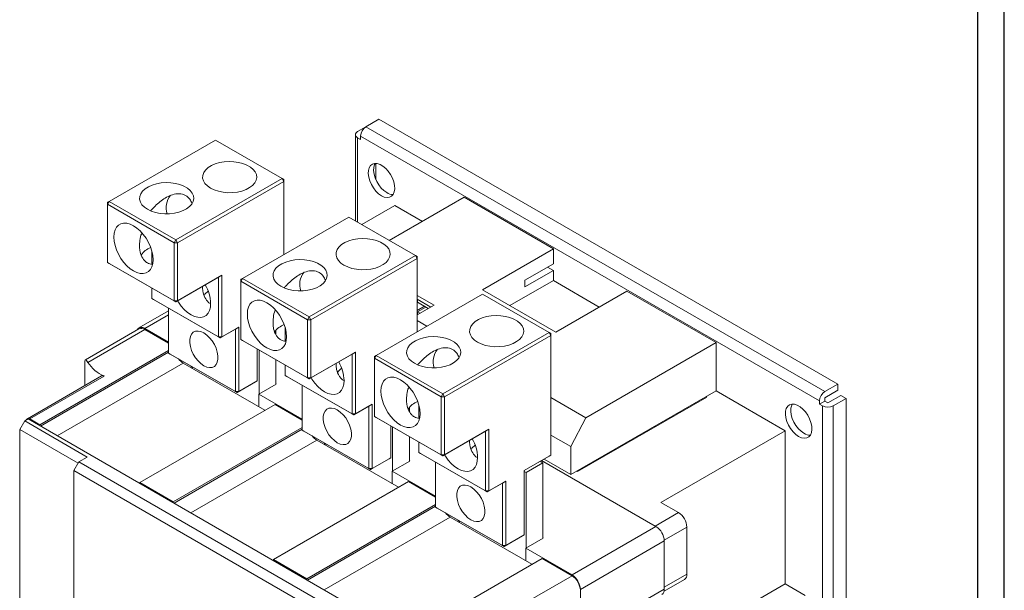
# Model space of a CAD drawing. Header units: millimetres. Extents: x 0 to 1189, y 0 to 841.
# Tile 8 of 10: x 911 to 1189, y 228 to 389. Entities that reach past the tile are written whole.
import ezdxf

# ---------------------------------------------------------------- set-up
doc = ezdxf.new("R2010")
doc.units = ezdxf.units.MM
doc.layers.add('FORMATO', color=7, linetype='Continuous')

msp = doc.modelspace()

# ---------------------------------------------------------------- linework, layer by layer
at = {"color": 7, "linetype": 'Continuous', "lineweight": 15}
for p, q in [((1006.31, 357.547), (1008.633, 358.889)), ((1012.343, 361.031), (1008.667, 358.909)), ((1138.303, 284.071), (1008.667, 358.909)), ((1141.98, 286.194), (1012.343, 361.031)), ((1005.685, 356.677), (1005.685, 332.334)), ((1136.794, 281.458), (1007.158, 356.296)), ((1007.158, 356.296), (1007.158, 355.316)), ((966.122, 355.173), (936.094, 337.838)), ((984.978, 344.288), (966.122, 355.173)), ((1007.158, 355.316), (1006.31, 355.806)), ((1006.31, 355.806), (1006.31, 331.974)), ((1011.495, 348.58), (1011.495, 343.904)), ((954.95, 326.953), (984.978, 344.288)), ((985.45, 343.471), (955.421, 326.136)), ((984.978, 344.288), (985.45, 343.471)), ((985.45, 344.016), (984.978, 344.288)), ((985.45, 344.016), (985.45, 343.471)), ((985.45, 322.789), (985.45, 343.471)), ((935.622, 337.022), (936.094, 337.838)), ((936.094, 337.838), (935.622, 337.566)), ((935.622, 337.022), (935.622, 337.566)), ((954.479, 326.136), (935.622, 337.022)), ((935.622, 337.022), (935.622, 320.582)), ((936.094, 337.838), (954.95, 326.953)), ((1007.496, 331.289), (1016.822, 336.673)), ((1036.385, 338.988), (1015.272, 326.8)), ((1024.598, 332.183), (1016.822, 336.673)), ((1061.605, 324.429), (1036.385, 338.988)), ((1003.835, 333.402), (973.806, 316.067)), ((1022.691, 322.517), (1003.835, 333.402)), ((954.95, 326.953), (954.479, 326.136)), ((955.421, 326.136), (954.479, 326.136)), ((954.479, 309.697), (954.479, 326.136)), ((954.95, 326.953), (955.421, 326.136)), ((955.421, 326.136), (955.421, 309.697)), ((948.162, 323.848), (948.162, 320.043)), ((1041.571, 312.863), (1061.605, 324.429)), ((1061.605, 320.215), (1061.605, 324.429)), ((935.622, 320.582), (954.479, 309.697)), ((936.094, 320.31), (935.622, 320.582)), ((954.95, 309.424), (936.094, 320.31)), ((992.662, 305.182), (1022.691, 322.517)), ((1023.162, 321.7), (993.134, 304.365)), ((1022.691, 322.517), (1023.162, 321.7)), ((1023.162, 322.245), (1022.691, 322.517)), ((1023.162, 322.245), (1023.162, 321.7)), ((1023.162, 301.018), (1023.162, 321.7)), ((1053.591, 315.589), (1061.605, 320.215)), ((1061.605, 318.31), (1053.591, 313.684)), ((1059.955, 319.263), (1061.605, 318.31)), ((1061.605, 315.447), (1061.605, 318.31)), ((967.018, 316.391), (954.95, 309.424)), ((955.421, 309.697), (967.961, 316.935)), ((967.961, 316.935), (967.018, 316.391)), ((967.018, 299.516), (967.018, 316.391)), ((967.961, 316.935), (967.961, 299.516)), ((973.335, 315.251), (973.806, 316.067)), ((973.806, 316.067), (973.335, 315.795)), ((973.335, 315.251), (973.335, 315.795)), ((992.191, 304.365), (973.335, 315.251)), ((973.335, 315.251), (973.335, 298.811)), ((973.806, 316.067), (992.662, 305.182)), ((1049.35, 308.372), (1061.605, 315.447)), ((1053.591, 313.684), (1053.591, 315.589)), ((1061.605, 315.447), (1074.568, 307.964)), ((948.162, 313.343), (948.162, 310.401)), ((1041.547, 311.632), (1011.519, 294.296)), ((1060.403, 300.746), (1041.547, 311.632)), ((1062.312, 300.889), (1041.571, 312.863)), ((1082.347, 312.455), (1062.312, 300.889)), ((1107.567, 297.895), (1082.347, 312.455)), ((948.162, 310.401), (967.018, 299.516)), ((948.633, 310.129), (948.162, 310.401)), ((967.489, 299.244), (948.633, 310.129)), ((955.421, 309.697), (954.479, 309.697)), ((954.479, 309.697), (954.95, 309.424)), ((955.421, 309.697), (954.95, 309.424)), ((1023.162, 311.244), (1027.9, 308.509)), ((1023.162, 310.155), (1026.957, 307.964)), ((1023.233, 309.297), (1023.233, 310.114)), ((1023.233, 309.297), (1026.25, 307.556)), ((952.923, 306.899), (944.539, 302.059)), ((952.923, 307.653), (952.923, 294.941)), ((1027.9, 308.509), (1023.162, 305.774)), ((1023.162, 307.003), (1025.185, 308.171)), ((1023.233, 306.576), (1025.59, 307.937)), ((1023.892, 306.195), (1023.233, 306.576)), ((1023.233, 306.576), (1023.233, 305.814)), ((946.205, 301.894), (952.923, 305.771)), ((992.662, 305.182), (992.191, 304.365)), ((993.134, 304.365), (992.191, 304.365)), ((992.191, 287.926), (992.191, 304.365)), ((992.662, 305.182), (993.134, 304.365)), ((993.134, 304.365), (993.134, 287.926)), ((1023.162, 304.168), (1025.89, 302.593)), ((944.539, 301.793), (929.398, 293.052)), ((930.078, 292.317), (946.205, 301.628)), ((946.205, 301.894), (952.923, 298.016)), ((952.923, 297.75), (946.205, 301.628)), ((971.779, 301.72), (967.489, 299.244)), ((967.961, 299.516), (972.722, 302.264)), ((972.722, 302.264), (971.779, 301.72)), ((971.779, 284.056), (971.779, 301.72)), ((972.722, 302.264), (972.722, 284.056)), ((983.211, 300.243), (983.211, 301.379)), ((985.874, 302.077), (985.874, 298.273)), ((1030.375, 283.411), (1060.403, 300.746)), ((1060.403, 300.746), (1060.875, 299.93)), ((1060.875, 300.474), (1060.403, 300.746)), ((1060.875, 300.474), (1060.875, 299.93)), ((967.961, 299.516), (967.018, 299.516)), ((967.018, 299.516), (967.489, 299.244)), ((967.961, 299.516), (967.489, 299.244)), ((973.335, 298.811), (992.191, 287.926)), ((973.806, 298.539), (973.335, 298.811)), ((992.662, 287.654), (973.806, 298.539)), ((1060.875, 299.93), (1030.846, 282.595)), ((1060.875, 266.07), (1060.875, 299.93)), ((1070.798, 276.669), (1107.567, 297.895)), ((1107.567, 297.895), (1107.567, 284.286)), ((916.507, 274.686), (952.923, 295.709)), ((916.737, 274.275), (952.923, 295.165)), ((952.923, 294.941), (971.779, 284.056)), ((952.923, 294.941), (953.394, 294.669)), ((977.978, 287.09), (977.978, 296.131)), ((978.497, 295.831), (978.497, 283.388)), ((993.134, 287.926), (1005.673, 295.165)), ((1005.673, 295.165), (1004.73, 294.62)), ((1005.673, 295.165), (1005.673, 277.745)), ((957.048, 292.103), (921.451, 271.553)), ((972.251, 283.783), (953.394, 294.669)), ((980.146, 278.768), (957.048, 292.103)), ((983.211, 286.11), (983.211, 293.11)), ((1004.73, 294.62), (992.662, 287.654)), ((1004.73, 277.745), (1004.73, 294.62)), ((1011.047, 293.48), (1011.519, 294.296)), ((1011.519, 294.296), (1011.047, 294.024)), ((1011.047, 293.48), (1011.047, 294.024)), ((1029.903, 282.595), (1011.047, 293.48)), ((1011.047, 293.48), (1011.047, 277.04)), ((1011.519, 294.296), (1030.375, 283.411)), ((929.265, 285.768), (929.265, 291.848)), ((959.287, 290.81), (959.287, 291.267)), ((959.64, 290.606), (959.64, 291.063)), ((985.874, 291.572), (985.874, 288.63)), ((933.994, 288.498), (913.012, 276.385)), ((934.697, 288.453), (913.679, 276.319)), ((977.507, 286.818), (972.251, 283.783)), ((972.722, 284.056), (977.978, 287.09)), ((977.507, 286.818), (977.978, 287.09)), ((985.874, 288.63), (1004.73, 277.745)), ((986.346, 288.358), (985.874, 288.63)), ((1005.202, 277.473), (986.346, 288.358)), ((993.134, 287.926), (992.191, 287.926)), ((992.191, 287.926), (992.662, 287.654)), ((993.134, 287.926), (992.662, 287.654)), ((972.722, 284.056), (971.779, 284.056)), ((972.251, 283.783), (971.779, 284.056)), ((972.251, 283.783), (972.722, 284.056)), ((983.329, 286.178), (978.379, 283.32)), ((983.211, 286.246), (983.329, 286.178)), ((990.635, 285.882), (990.635, 273.17)), ((1107.567, 284.286), (1066.555, 260.61)), ((1127.13, 272.993), (1107.567, 284.286)), ((1138.303, 284.071), (1141.98, 286.194)), ((1141.98, 284.452), (1138.303, 282.329)), ((1141.98, 286.194), (1141.98, 284.452)), ((978.379, 283.32), (990.635, 276.245)), ((978.379, 283.32), (978.379, 279.788)), ((1030.375, 283.411), (1029.903, 282.595)), ((1030.846, 282.595), (1029.903, 282.595)), ((1029.903, 266.155), (1029.903, 282.595)), ((1030.375, 283.411), (1030.846, 282.595)), ((1030.846, 282.595), (1030.846, 266.155)), ((1060.875, 282.397), (1070.798, 276.669)), ((1104.974, 282.517), (1068.441, 261.427)), ((1104.739, 282.654), (1104.974, 282.517)), ((1136.794, 280.479), (1136.794, 281.458)), ((1138.303, 281.349), (1136.794, 280.479)), ((1138.303, 282.329), (1138.303, 281.349)), ((1138.303, 281.349), (1139.151, 280.86)), ((1139.151, 280.86), (1142.828, 282.982)), ((1144.337, 282.111), (1140.66, 279.989)), ((1142.828, 282.982), (1144.337, 282.111)), ((1144.337, 131.323), (1144.337, 282.111)), ((982.975, 280.401), (944.791, 258.358)), ((990.635, 275.979), (982.975, 280.401)), ((1009.491, 279.949), (1005.202, 277.473)), ((1005.673, 277.745), (1010.434, 280.494)), ((1010.434, 280.494), (1009.491, 279.949)), ((1009.491, 262.285), (1009.491, 279.949)), ((1010.434, 280.494), (1010.434, 262.285)), ((1020.923, 278.472), (1020.923, 279.608)), ((1023.586, 280.306), (1023.586, 276.502)), ((1137.643, 279.989), (1136.794, 280.479)), ((1137.643, 129.201), (1137.643, 279.989)), ((1140.66, 129.201), (1140.66, 279.989)), ((912.264, 275.768), (910.85, 273.319)), ((913.207, 276.313), (912.264, 275.768)), ((912.264, 275.768), (929.939, 265.565)), ((913.207, 276.313), (1023.516, 212.633)), ((913.679, 276.319), (916.507, 274.686)), ((1005.673, 277.745), (1004.73, 277.745)), ((1004.73, 277.745), (1005.202, 277.473)), ((1005.673, 277.745), (1005.202, 277.473)), ((1011.047, 277.04), (1029.903, 266.155)), ((1011.519, 276.768), (1011.047, 277.04)), ((1030.375, 265.883), (1011.519, 276.768)), ((1066.555, 268.504), (1070.798, 276.669)), ((927.346, 263.796), (910.85, 273.319)), ((910.85, 273.319), (910.85, 151.382)), ((916.507, 274.408), (916.507, 274.686)), ((954.219, 252.916), (990.635, 273.938)), ((954.449, 252.504), (990.635, 273.394)), ((990.635, 273.17), (1009.491, 262.285)), ((990.635, 273.17), (991.107, 272.898)), ((1009.963, 262.013), (991.107, 272.898)), ((1015.69, 265.319), (1015.69, 274.36)), ((1016.209, 274.06), (1016.209, 261.617)), ((1042.443, 272.849), (1030.375, 265.883)), ((1030.846, 266.155), (1043.385, 273.394)), ((1043.385, 273.394), (1042.443, 272.849)), ((1042.443, 255.974), (1042.443, 272.849)), ((1043.385, 273.394), (1043.385, 255.974)), ((1092.011, 252.719), (1127.13, 272.993)), ((1127.13, 229.716), (1127.13, 272.993)), ((994.76, 270.332), (959.164, 249.782)), ((1017.858, 256.997), (994.76, 270.332)), ((1020.923, 264.339), (1020.923, 271.339)), ((1066.555, 268.504), (1060.875, 271.783)), ((996.999, 269.039), (996.999, 269.496)), ((997.353, 268.835), (997.353, 269.292)), ((1023.586, 269.801), (1023.586, 266.86)), ((1066.555, 260.61), (1066.555, 268.504)), ((929.939, 265.565), (927.582, 264.205)), ((1015.219, 265.047), (1009.963, 262.013)), ((1010.434, 262.285), (1015.69, 265.319)), ((1015.219, 265.047), (1015.69, 265.319)), ((1021.041, 264.407), (1016.091, 261.549)), ((1020.923, 264.475), (1021.041, 264.407)), ((1023.586, 266.86), (1042.443, 255.974)), ((1024.058, 266.587), (1023.586, 266.86)), ((1042.914, 255.702), (1024.058, 266.587)), ((1030.846, 266.155), (1029.903, 266.155)), ((1029.903, 266.155), (1030.375, 265.883)), ((1030.846, 266.155), (1030.375, 265.883)), ((1053.403, 261.757), (1060.875, 266.07)), ((1060.403, 265.798), (1053.403, 261.757)), ((1058.635, 263.934), (1057.905, 264.356)), ((1090.597, 245.915), (1058.279, 264.572)), ((1090.361, 246.051), (1058.279, 264.572)), ((1066.555, 260.61), (1058.986, 264.98)), ((1060.403, 265.798), (1060.875, 266.07)), ((926.167, 261.755), (927.582, 264.205)), ((926.167, 261.755), (1001.127, 218.482)), ((926.167, 222.561), (926.167, 261.755)), ((927.582, 264.205), (1002.542, 220.931)), ((1010.434, 262.285), (1009.491, 262.285)), ((1009.963, 262.013), (1009.491, 262.285)), ((1009.963, 262.013), (1010.434, 262.285)), ((1016.091, 261.549), (1028.348, 254.474)), ((1016.091, 261.549), (1016.091, 258.018)), ((1028.348, 264.111), (1028.348, 251.399)), ((1053.403, 243.548), (1053.403, 261.757)), ((1053.403, 261.512), (1053.921, 261.213)), ((1053.921, 261.213), (1058.635, 263.934)), ((1058.635, 242.568), (1058.635, 263.934)), ((1068.441, 261.427), (1068.205, 261.563)), ((1043.385, 255.974), (1048.147, 258.723)), ((1048.147, 258.723), (1047.204, 258.178)), ((1048.147, 258.723), (1048.147, 240.514)), ((1053.921, 261.213), (1053.921, 239.847)), ((944.791, 258.358), (944.791, 258.08)), ((944.791, 258.358), (954.219, 252.916)), ((1020.687, 258.63), (982.504, 236.587)), ((1028.348, 254.208), (1020.687, 258.63)), ((1043.385, 255.974), (1042.443, 255.974)), ((1042.443, 255.974), (1042.914, 255.702)), ((1047.204, 258.178), (1042.914, 255.702)), ((1043.385, 255.974), (1042.914, 255.702)), ((1047.204, 240.514), (1047.204, 258.178)), ((954.219, 252.637), (954.219, 252.916)), ((991.932, 231.145), (1028.348, 252.167)), ((992.162, 230.733), (1028.348, 251.623)), ((1028.348, 251.399), (1047.204, 240.514)), ((1028.348, 251.399), (1028.819, 251.127)), ((1047.675, 240.242), (1028.819, 251.127)), ((1096.961, 249.861), (1092.011, 252.719)), ((1032.472, 248.561), (996.876, 228.012)), ((1055.571, 235.226), (1032.472, 248.561)), ((1034.712, 247.268), (1034.712, 247.725)), ((1090.361, 246.051), (1096.961, 249.861)), ((1035.065, 247.064), (1035.065, 247.521)), ((1066.885, 232.227), (1090.597, 245.915)), ((1092.943, 242.099), (1099.318, 245.779)), ((1099.318, 232.442), (1099.318, 245.779)), ((1052.931, 243.276), (1047.675, 240.242)), ((1048.147, 240.514), (1053.403, 243.548)), ((1052.931, 243.276), (1053.403, 243.548)), ((1058.753, 242.636), (1053.804, 239.778)), ((1058.635, 242.704), (1058.753, 242.636)), ((1048.147, 240.514), (1047.204, 240.514)), ((1047.675, 240.242), (1047.204, 240.514)), ((1047.675, 240.242), (1048.147, 240.514)), ((1053.804, 239.778), (1053.804, 236.247)), ((1053.804, 239.778), (1066.885, 232.227)), ((1069.242, 228.144), (1092.954, 241.833)), ((1092.954, 228.224), (1092.954, 241.833)), ((982.504, 236.587), (982.504, 236.309)), ((982.504, 236.587), (991.932, 231.145)), ((1058.4, 236.859), (1020.216, 214.816)), ((1066.885, 231.961), (1058.4, 236.859)), ((991.932, 230.866), (991.932, 231.145)), ((1050.757, 222.651), (1066.885, 231.961)), ((1092.882, 227.599), (1098.627, 230.916)), ((1092.954, 228.768), (1099.318, 232.442)), ((1069.242, 214.535), (1092.954, 228.224)), ((1069.242, 228.144), (1069.242, 214.535)), ((1108.51, 218.967), (1127.13, 229.716)), ((1132.787, 226.45), (1127.13, 229.716))]:
    msp.add_line(p, q, dxfattribs=at)
at = {"color": 7, "linetype": 'Continuous', "lineweight": 15, "flags": 128}
for points in [[(964.743, 341.573), (965.796, 341.066), (966.989, 340.675), (968.284, 340.414), (969.638, 340.29), (971.009, 340.308), (972.353, 340.466), (973.626, 340.761), (974.787, 341.182), (975.799, 341.717), (976.63, 342.347), (977.253, 343.052), (977.647, 343.81), (977.801, 344.597), (977.709, 345.387), (977.373, 346.155), (976.806, 346.876), (976.025, 347.526), (975.055, 348.086), (973.928, 348.537), (972.679, 348.865), (971.35, 349.058), (969.981, 349.111), (968.618, 349.023), (967.305, 348.795), (966.083, 348.435), (964.992, 347.956), (964.066, 347.371), (963.337, 346.701), (962.826, 345.966), (962.551, 345.191), (962.52, 344.399), (962.735, 343.617), (963.188, 342.87), (963.864, 342.181), (964.743, 341.573)], [(1013.051, 339.425), (1012.246, 339.991), (1011.478, 340.732), (1010.785, 341.615), (1010.197, 342.597), (1009.743, 343.633), (1009.443, 344.675), (1009.312, 345.673), (1009.356, 346.581), (1009.572, 347.357), (1009.952, 347.964), (1010.476, 348.374), (1011.12, 348.568), (1011.855, 348.536), (1012.646, 348.281), (1013.455, 347.813), (1014.246, 347.156), (1014.981, 346.339), (1015.625, 345.401), (1016.15, 344.386), (1016.529, 343.341), (1016.745, 342.315), (1016.789, 341.356), (1016.658, 340.509), (1016.359, 339.814), (1015.904, 339.302), (1015.316, 338.999), (1014.623, 338.917), (1013.855, 339.062), (1013.051, 339.425)], [(1011.267, 348.58), (1011.081, 348.228), (1010.864, 347.452), (1010.82, 346.544), (1010.951, 345.546), (1011.251, 344.504), (1011.705, 343.468), (1012.293, 342.486), (1012.987, 341.603), (1013.754, 340.862), (1014.559, 340.296)], [(946.948, 335.6), (948.001, 335.093), (949.194, 334.702), (950.488, 334.44), (951.843, 334.316), (953.214, 334.334), (954.557, 334.493), (955.83, 334.788), (956.992, 335.209), (958.004, 335.743), (958.835, 336.373), (959.457, 337.079), (959.852, 337.837), (960.005, 338.624), (959.913, 339.414), (959.578, 340.181), (959.011, 340.902), (958.23, 341.553), (957.26, 342.113), (956.133, 342.564), (954.884, 342.891), (953.554, 343.085), (952.186, 343.138), (950.823, 343.049), (949.509, 342.821), (948.287, 342.462), (947.196, 341.982), (946.271, 341.398), (945.541, 340.728), (945.03, 339.993), (944.755, 339.217), (944.725, 338.426), (944.939, 337.644), (945.392, 336.896), (946.069, 336.208), (946.948, 335.6)], [(948.527, 321.352), (948.443, 322.511), (948.193, 323.733), (947.785, 324.979), (947.231, 326.212), (946.548, 327.394), (945.758, 328.49), (944.883, 329.467), (943.95, 330.294), (942.988, 330.946), (942.026, 331.404), (941.094, 331.654), (940.219, 331.688), (939.428, 331.505), (938.745, 331.111), (938.191, 330.517), (937.783, 329.742), (937.533, 328.81), (937.449, 327.747), (937.533, 326.588), (937.783, 325.367), (938.191, 324.121), (938.745, 322.888), (939.428, 321.705), (940.219, 320.609), (941.094, 319.633), (942.026, 318.806), (942.988, 318.154), (943.95, 317.695), (944.883, 317.446), (945.758, 317.412), (946.548, 317.595), (947.231, 317.989), (947.785, 318.582), (948.193, 319.357), (948.443, 320.29), (948.527, 321.352)], [(1002.456, 319.802), (1003.509, 319.295), (1004.701, 318.904), (1005.996, 318.643), (1007.351, 318.519), (1008.722, 318.537), (1010.065, 318.696), (1011.338, 318.99), (1012.499, 319.412), (1013.512, 319.946), (1014.343, 320.576), (1014.965, 321.281), (1015.36, 322.039), (1015.513, 322.826), (1015.421, 323.616), (1015.086, 324.384), (1014.519, 325.105), (1013.738, 325.755), (1012.768, 326.315), (1011.64, 326.766), (1010.392, 327.094), (1009.062, 327.287), (1007.693, 327.34), (1006.331, 327.252), (1005.017, 327.024), (1003.795, 326.665), (1002.704, 326.185), (1001.779, 325.601), (1001.049, 324.93), (1000.538, 324.195), (1000.263, 323.42), (1000.232, 322.628), (1000.447, 321.846), (1000.9, 321.099), (1001.577, 320.41), (1002.456, 319.802)], [(984.66, 313.829), (985.713, 313.322), (986.906, 312.931), (988.2, 312.669), (989.555, 312.546), (990.926, 312.563), (992.27, 312.722), (993.543, 313.017), (994.704, 313.438), (995.716, 313.972), (996.547, 314.602), (997.17, 315.308), (997.564, 316.066), (997.718, 316.853), (997.625, 317.643), (997.29, 318.41), (996.723, 319.131), (995.942, 319.782), (994.972, 320.342), (993.845, 320.793), (992.596, 321.12), (991.266, 321.314), (989.898, 321.367), (988.535, 321.278), (987.222, 321.051), (986, 320.691), (984.908, 320.212), (983.983, 319.627), (983.253, 318.957), (982.743, 318.222), (982.468, 317.446), (982.437, 316.655), (982.651, 315.873), (983.104, 315.125), (983.781, 314.437), (984.66, 313.829)], [(955.447, 309.712), (955.691, 309.32), (956.482, 308.224), (957.357, 307.248), (958.29, 306.421), (959.252, 305.769), (960.213, 305.31), (961.146, 305.061), (962.021, 305.027), (962.812, 305.21), (963.495, 305.604), (964.048, 306.197), (964.457, 306.972), (964.706, 307.905), (964.791, 308.967)], [(986.239, 299.581), (986.155, 300.741), (985.905, 301.962), (985.497, 303.208), (984.944, 304.441), (984.261, 305.623), (983.47, 306.719), (982.595, 307.696), (981.662, 308.523), (980.7, 309.175), (979.739, 309.633), (978.806, 309.883), (977.931, 309.917), (977.14, 309.734), (976.457, 309.34), (975.904, 308.746), (975.495, 307.971), (975.246, 307.039), (975.161, 305.977), (975.246, 304.817), (975.495, 303.596), (975.904, 302.35), (976.457, 301.117), (977.14, 299.934), (977.931, 298.838), (978.806, 297.862), (979.739, 297.035), (980.7, 296.383), (981.662, 295.925), (982.595, 295.675), (983.47, 295.641), (984.261, 295.824), (984.944, 296.218), (985.497, 296.812), (985.905, 297.587), (986.155, 298.519), (986.239, 299.581)], [(1040.168, 298.032), (1041.221, 297.524), (1042.414, 297.133), (1043.708, 296.872), (1045.063, 296.748), (1046.434, 296.766), (1047.778, 296.925), (1049.051, 297.219), (1050.212, 297.641), (1051.224, 298.175), (1052.055, 298.805), (1052.678, 299.51), (1053.072, 300.268), (1053.226, 301.055), (1053.133, 301.845), (1052.798, 302.613), (1052.231, 303.334), (1051.45, 303.985), (1050.48, 304.544), (1049.353, 304.995), (1048.104, 305.323), (1046.774, 305.516), (1045.406, 305.569), (1044.043, 305.481), (1042.729, 305.253), (1041.507, 304.894), (1040.416, 304.414), (1039.491, 303.83), (1038.761, 303.159), (1038.251, 302.424), (1037.976, 301.649), (1037.945, 300.857), (1038.159, 300.075), (1038.612, 299.328), (1039.289, 298.639), (1040.168, 298.032)], [(962.87, 300.631), (962.036, 301.01), (961.24, 301.171), (960.514, 301.107), (959.892, 300.819), (959.399, 300.32), (959.059, 299.633), (958.885, 298.788), (958.885, 297.82), (959.059, 296.774), (959.399, 295.693), (959.892, 294.626), (960.514, 293.62), (961.24, 292.717), (962.036, 291.958), (962.87, 291.376), (963.703, 290.997), (964.499, 290.836), (965.225, 290.9), (965.847, 291.188), (966.34, 291.687), (966.68, 292.374), (966.855, 293.219), (966.855, 294.187), (966.68, 295.233), (966.34, 296.314), (965.847, 297.381), (965.225, 298.387), (964.499, 299.29), (963.703, 300.049), (962.87, 300.631)], [(1022.373, 292.058), (1023.425, 291.551), (1024.618, 291.16), (1025.913, 290.899), (1027.267, 290.775), (1028.639, 290.792), (1029.982, 290.951), (1031.255, 291.246), (1032.416, 291.667), (1033.429, 292.201), (1034.259, 292.831), (1034.882, 293.537), (1035.277, 294.295), (1035.43, 295.082), (1035.338, 295.872), (1035.003, 296.64), (1034.435, 297.36), (1033.654, 298.011), (1032.685, 298.571), (1031.557, 299.022), (1030.309, 299.349), (1028.979, 299.543), (1027.61, 299.596), (1026.247, 299.507), (1024.934, 299.28), (1023.712, 298.92), (1022.621, 298.441), (1021.695, 297.856), (1020.966, 297.186), (1020.455, 296.451), (1020.18, 295.675), (1020.149, 294.884), (1020.364, 294.102), (1020.817, 293.355), (1021.494, 292.666), (1022.373, 292.058)], [(993.16, 287.941), (993.404, 287.549), (994.194, 286.453), (995.069, 285.477), (996.002, 284.65), (996.964, 283.998), (997.926, 283.54), (998.858, 283.29), (999.733, 283.256), (1000.524, 283.439), (1001.207, 283.833), (1001.761, 284.427), (1002.169, 285.201), (1002.419, 286.134), (1002.503, 287.196)], [(1023.952, 277.81), (1023.868, 278.97), (1023.618, 280.191), (1023.21, 281.437), (1022.656, 282.67), (1021.973, 283.852), (1021.182, 284.949), (1020.307, 285.925), (1019.375, 286.752), (1018.413, 287.404), (1017.451, 287.862), (1016.518, 288.112), (1015.643, 288.146), (1014.852, 287.963), (1014.17, 287.569), (1013.616, 286.975), (1013.208, 286.2), (1012.958, 285.268), (1012.874, 284.206), (1012.958, 283.046), (1013.208, 281.825), (1013.616, 280.579), (1014.17, 279.346), (1014.852, 278.164), (1015.643, 277.068), (1016.518, 276.091), (1017.451, 275.264), (1018.413, 274.612), (1019.375, 274.154), (1020.307, 273.904), (1021.182, 273.87), (1021.973, 274.053), (1022.656, 274.447), (1023.21, 275.041), (1023.618, 275.816), (1023.868, 276.748), (1023.952, 277.81)], [(1000.582, 278.86), (999.749, 279.239), (998.952, 279.4), (998.227, 279.336), (997.604, 279.048), (997.112, 278.549), (996.771, 277.862), (996.597, 277.017), (996.597, 276.049), (996.771, 275.003), (997.112, 273.922), (997.604, 272.856), (998.227, 271.849), (998.952, 270.946), (999.749, 270.188), (1000.582, 269.606), (1001.415, 269.226), (1002.212, 269.065), (1002.937, 269.13), (1003.56, 269.418), (1004.052, 269.916), (1004.393, 270.603), (1004.567, 271.448), (1004.567, 272.416), (1004.393, 273.463), (1004.052, 274.543), (1003.56, 275.61), (1002.937, 276.616), (1002.212, 277.519), (1001.415, 278.278), (1000.582, 278.86)], [(1130.902, 271.391), (1130.097, 271.957), (1129.33, 272.698), (1128.636, 273.581), (1128.048, 274.563), (1127.594, 275.599), (1127.294, 276.641), (1127.163, 277.639), (1127.207, 278.547), (1127.423, 279.323), (1127.803, 279.93), (1128.327, 280.34), (1128.971, 280.534), (1129.706, 280.502), (1130.497, 280.247), (1131.307, 279.779), (1132.097, 279.122), (1132.832, 278.305), (1133.477, 277.367), (1134.001, 276.352), (1134.38, 275.307), (1134.597, 274.281), (1134.64, 273.322), (1134.509, 272.475), (1134.21, 271.78), (1133.755, 271.268), (1133.168, 270.965), (1132.474, 270.883), (1131.707, 271.028), (1130.902, 271.391)], [(1129.118, 280.546), (1128.932, 280.194), (1128.715, 279.418), (1128.672, 278.51), (1128.803, 277.512), (1129.102, 276.47), (1129.557, 275.434), (1130.144, 274.452), (1130.838, 273.569), (1131.605, 272.828), (1132.41, 272.262)], [(913.679, 276.319), (913.495, 276.404), (913.318, 276.445), (913.155, 276.438), (913.012, 276.385), (912.895, 276.288), (912.807, 276.15), (912.775, 276.063)], [(1030.872, 266.17), (1031.116, 265.779), (1031.907, 264.682), (1032.782, 263.706), (1033.714, 262.879), (1034.676, 262.227), (1035.638, 261.769), (1036.571, 261.519), (1037.446, 261.485), (1038.237, 261.668), (1038.919, 262.062), (1039.473, 262.656), (1039.881, 263.431), (1040.131, 264.363), (1040.215, 265.425)], [(1038.294, 257.089), (1037.461, 257.469), (1036.665, 257.63), (1035.939, 257.565), (1035.317, 257.277), (1034.824, 256.779), (1034.483, 256.092), (1034.309, 255.246), (1034.309, 254.279), (1034.483, 253.232), (1034.824, 252.151), (1035.317, 251.085), (1035.939, 250.078), (1036.665, 249.176), (1037.461, 248.417), (1038.294, 247.835), (1039.127, 247.455), (1039.924, 247.294), (1040.65, 247.359), (1041.272, 247.647), (1041.764, 248.145), (1042.105, 248.832), (1042.279, 249.678), (1042.279, 250.645), (1042.105, 251.692), (1041.764, 252.772), (1041.272, 253.839), (1040.65, 254.845), (1039.924, 255.748), (1039.127, 256.507), (1038.294, 257.089)]]:
    msp.add_lwpolyline(points, dxfattribs=at)
at = {"color": 7, "linetype": 'Continuous', "lineweight": 15}
for centre, radius, start, end in [((1010.433, 356.147), 3.279, 122.60533, 177.39462), ((1006.64, 356.677), 0.931, 110.78342, 249.21658), ((957.739, 336.106), 5.5, 140.75835, 199.08266), ((1016.285, 342.975), 3.187, 237.20101, 271.02463), ((949.856, 319.382), 5.743, 110.29493, 145.15), ((995.451, 314.335), 5.5, 140.75827, 199.08266), ((966.796, 308.743), 4.583, 125.99148, 147.33338), ((953.386, 308.541), 11.412, 2.13899, 29.91208), ((945.288, 300.79), 1.435, 50.26357, 149.9747), ((945.229, 300.265), 1.677, 54.38357, 114.30522), ((987.569, 297.611), 5.743, 110.29521, 145.14984), ((1033.164, 292.564), 5.5, 140.75844, 199.08266), ((939.015, 298.308), 10.759, 213.83221, 246.33872), ((959.371, 295.921), 4.469, 215.66597, 238.67592), ((991.098, 286.77), 11.412, 2.13908, 29.91198), ((1004.508, 286.972), 4.583, 125.99154, 147.33345), ((1140.069, 281.309), 3.279, 122.60533, 177.39462), ((1025.281, 275.84), 5.743, 110.29521, 145.14984), ((1139.151, 282.9), 3.279, 242.60958, 297.39048), ((997.084, 274.15), 4.469, 215.66595, 238.67591), ((1028.811, 264.999), 11.412, 2.13878, 29.91229), ((1134.137, 274.941), 3.187, 237.20145, 271.02428), ((1042.221, 265.201), 4.583, 125.99154, 147.33345), ((1034.796, 252.379), 4.469, 215.66574, 238.67612), ((1094.2, 245.546), 5.123, 2.60582, 57.39418), ((1087.836, 241.6), 5.123, 2.60569, 57.39431), ((1064.125, 227.911), 5.123, 2.60569, 57.39431), ((1064.125, 227.646), 5.123, 2.60547, 57.39453), ((1097.647, 232.279), 1.679, 305.73065, 5.58151), ((1091.352, 228.029), 1.614, 304.39267, 6.91949)]:
    msp.add_arc(centre, radius, start, end, dxfattribs=at)
for points, knots in [([(947.86, 335.232), (947.961, 335.329), (948.491, 335.84), (949.437, 336.85), (950.828, 338.041), (952.365, 339.066), (954.095, 339.826), (955.646, 340.064), (956.874, 339.885), (957.929, 339.461), (958.924, 338.627), (959.328, 337.703), (959.509, 337.29)], [0, 0, 0, 0, 0.026953, 0.1413833, 0.2587776, 0.3783987, 0.5024915, 0.6409364, 0.7096435, 0.7809783, 0.9020554, 1, 1, 1, 1]), ([(945.334, 328.908), (945.255, 328.696), (944.94, 327.859), (944.742, 326.508), (944.679, 324.936), (944.867, 323.352), (945.372, 321.995), (946.155, 321.006), (947.021, 320.301), (947.814, 320.114), (948.29, 320.001)], [0, 0, 0, 0, 0.0580246, 0.2292386, 0.3511623, 0.4759751, 0.6636995, 0.7568421, 0.8537357, 1, 1, 1, 1]), ([(985.572, 313.461), (985.673, 313.558), (986.204, 314.069), (987.149, 315.079), (988.541, 316.27), (990.077, 317.295), (991.807, 318.055), (993.358, 318.293), (994.587, 318.114), (995.641, 317.69), (996.637, 316.856), (997.041, 315.933), (997.222, 315.519)], [0, 0, 0, 0, 0.026953, 0.1413833, 0.2587776, 0.3783987, 0.5024913, 0.6409364, 0.7096436, 0.7809785, 0.9020554, 1, 1, 1, 1]), ([(962.522, 313.84), (962.516, 313.711), (962.49, 313.111), (962.677, 311.856), (963.159, 310.483), (963.961, 309.524), (964.436, 309.043), (964.765, 308.938), (964.79, 308.93)], [0, 0, 0, 0, 0.0630953, 0.2921879, 0.6367555, 0.8077176, 0.9855649, 1, 1, 1, 1]), ([(983.047, 307.137), (982.967, 306.925), (982.653, 306.088), (982.455, 304.738), (982.392, 303.165), (982.579, 301.581), (983.084, 300.224), (983.868, 299.235), (984.733, 298.53), (985.526, 298.343), (986.003, 298.23)], [0, 0, 0, 0, 0.05802454, 0.22923851, 0.35116216, 0.47597501, 0.66369903, 0.75684154, 0.85373538, 1, 1, 1, 1]), ([(1023.285, 291.69), (1023.386, 291.787), (1023.916, 292.298), (1024.861, 293.308), (1026.253, 294.499), (1027.789, 295.524), (1029.519, 296.284), (1031.07, 296.522), (1032.299, 296.343), (1033.353, 295.919), (1034.341, 295.095), (1034.741, 294.183), (1034.917, 293.781)], [0, 0, 0, 0, 0.02702694, 0.14177094, 0.25948721, 0.37943636, 0.50386977, 0.64269402, 0.71158961, 0.7831202, 0.90452919, 1, 1, 1, 1]), ([(929.265, 291.848), (929.268, 292.086), (929.273, 292.56), (929.325, 292.992), (929.45, 293.127), (929.692, 292.919), (929.952, 292.514), (930.078, 292.317)], [0, 0, 0, 0, 0.1655453, 0.3303012, 0.5560315, 0.7848846, 1, 1, 1, 1]), ([(1000.234, 292.069), (1000.229, 291.94), (1000.203, 291.341), (1000.39, 290.085), (1000.872, 288.713), (1001.673, 287.752), (1002.166, 287.262), (1002.516, 287.154), (1002.56, 287.14)], [0, 0, 0, 0, 0.06237972, 0.28887539, 0.62953667, 0.79855899, 0.97439064, 1, 1, 1, 1]), ([(934.002, 288.483), (934.053, 288.513), (934.182, 288.587), (934.433, 288.562), (934.622, 288.484), (934.697, 288.453)], [0, 0, 0, 0, 0.2878887, 0.7156591, 1, 1, 1, 1]), ([(1020.759, 285.366), (1020.679, 285.154), (1020.365, 284.317), (1020.167, 282.967), (1020.104, 281.394), (1020.292, 279.81), (1020.796, 278.453), (1021.58, 277.464), (1022.446, 276.759), (1023.238, 276.572), (1023.715, 276.459)], [0, 0, 0, 0, 0.0580245, 0.2292385, 0.3511622, 0.4759751, 0.6636998, 0.7568423, 0.8537354, 1, 1, 1, 1]), ([(1037.947, 270.299), (1037.941, 270.169), (1037.915, 269.57), (1038.102, 268.314), (1038.584, 266.941), (1039.386, 265.983), (1039.861, 265.501), (1040.19, 265.397), (1040.214, 265.389)], [0, 0, 0, 0, 0.063095, 0.292188, 0.6367557, 0.8077177, 0.9855641, 1, 1, 1, 1])]:
    msp.add_open_spline(points, degree=3, knots=knots, dxfattribs=at)
at = {"layer": 'FORMATO'}
for p, q in [((1189, 0), (1189, 841)), ((1181.524, 5), (1181.524, 831))]:
    msp.add_line(p, q, dxfattribs=at)

doc.saveas('drawing.dxf')
